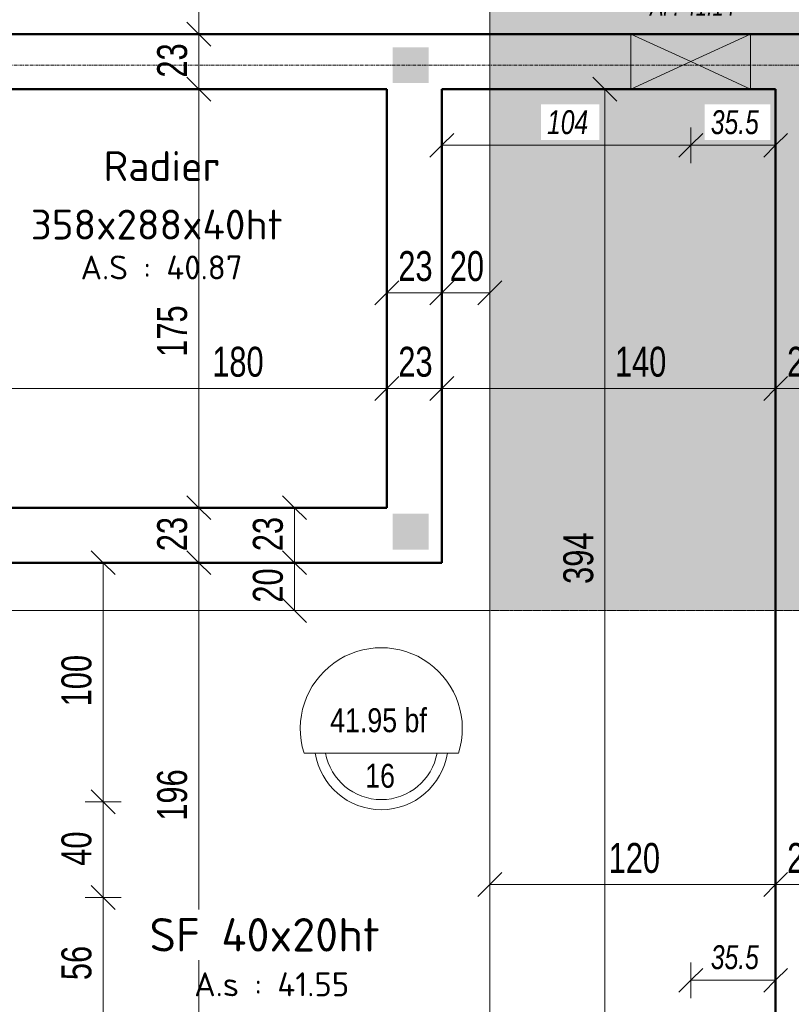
# Model space of a CAD drawing. Header units: millimetres. Extents: x 3690 to 285311, y -2348 to 78336.
# Tile 19 of 46: x 87931 to 91156, y 57812 to 61929. Entities that reach past the tile are written whole.
import ezdxf

# ---------------------------------------------------------------- set-up
doc = ezdxf.new("R2010")
doc.units = ezdxf.units.MM
for name, pattern in [('Ligne de quadrillage', [22.225, 12.7, -3.175, 3.175, -3.175]), ('Tiret 1_16_', [3.175, 1.5875, -1.5875]), ('tiret perso', [2.6, 1.3, -1.3])]:
    doc.linetypes.add(name, pattern=pattern)
for name, color, linetype, lineweight in [('A-ANNO-DIMS', 211, 'Continuous', 9), ('A-ANNO-DIMS-50', 211, 'Continuous', 9), ('A-DETL', 90, 'Continuous', 5), ('A-DETL-GENF', 92, 'Continuous', 5), ('A-FLOR-IDEN', 11, 'Continuous', 9), ('A-GENM', 13, 'Continuous', 5), ('A-GENM-IDEN', 13, 'Continuous', 9), ('A-WALL', 113, 'Continuous', 9), ('S-FNDN', 32, 'Continuous', 9), ('S-FNDN-IDEN', 2, 'Continuous', 9), ('S-GRID', 1, 'Continuous', 9)]:
    doc.layers.add(name, color=color, linetype=linetype, lineweight=lineweight)
doc.styles.add('Arial Narrow_5', font='ARIALN.TTF', dxfattribs={"width": 0.9, "height": 125})
doc.styles.add('Arial Narrow_I', font='ARIALNI.TTF', dxfattribs={"width": 0.9, "height": 100})
doc.styles.add('Arial_6', font='arial.ttf', dxfattribs={"width": 0.8, "height": 100})
doc.styles.add('Arial_I_2', font='ariali.ttf', dxfattribs={"width": 0.75, "height": 80})
doc.styles.add('ISOCPEUR', font='isocpeur.ttf', dxfattribs={"height": 100})
doc.styles.add('ISOCPEUR_B', font='txt', dxfattribs={"height": 140})
doc.styles.add('ISOCPEUR_B_1', font='txt', dxfattribs={"height": 125})
doc.dimstyles.new('AB6_1_50_-_GB', dxfattribs={"dimscale": 304.8, "dimtxt": 127.928872, "dimasz": 0.328084, "dimexe": 0.246063, "dimexo": 0.0625, "dimgap": 0.04101, "dimtad": 1, "dimdec": 0, "dimlfac": 0.1, "dimdsep": 46, "dimtxsty": 'Arial Narrow_5', "dimblk1": 'OBLIQUE', "dimblk2": 'OBLIQUE', "dimsah": 1, "dimcen": 0.09, "dimazin": 0, "dimtfac": 1, "dimtdec": 4, "dimtix": 1, "dimtmove": 0, "dimatfit": 3, "dimfxl": 0.246063, "dimfxlon": 1, "dimtvp": 1, "dimtolj": 1, "dimtzin": 0, "dimarcsym": 2})
doc.dimstyles.new('AB6_1_50_-_GB_1', dxfattribs={"dimscale": 304.8, "dimtxt": 127.928872, "dimasz": 0.328084, "dimexe": 0.246063, "dimexo": 0.0625, "dimgap": 0.04101, "dimtad": 1, "dimdec": 0, "dimlfac": 0.1, "dimdsep": 46, "dimtxsty": 'Arial Narrow_5', "dimblk1": 'OBLIQUE', "dimblk2": 'OBLIQUE', "dimsah": 1, "dimcen": 0.09, "dimazin": 0, "dimtfac": 1, "dimtdec": 4, "dimtix": 1, "dimtmove": 2, "dimatfit": 3, "dimfxl": 0.246063, "dimfxlon": 1, "dimtvp": 1, "dimtolj": 1, "dimtzin": 0, "dimarcsym": 2})
doc.dimstyles.new('AB6_1_50_-_GB_Italique', dxfattribs={"dimscale": 304.8, "dimtxt": 102.343097, "dimasz": 0.328084, "dimexe": 0.246063, "dimexo": 0.0625, "dimgap": 0.057415, "dimtad": 1, "dimdec": 1, "dimlfac": 0.1, "dimrnd": 0.1, "dimdsep": 46, "dimtxsty": 'Arial Narrow_I', "dimblk1": 'OBLIQUE', "dimblk2": 'OBLIQUE', "dimsah": 1, "dimcen": 0.09, "dimazin": 0, "dimtfac": 1, "dimtdec": 4, "dimtix": 1, "dimtmove": 0, "dimatfit": 3, "dimfxl": 0.246063, "dimfxlon": 1, "dimtvp": 1, "dimtfill": 1, "dimtolj": 1, "dimtzin": 0, "dimarcsym": 2})

# ---------------------------------------------------------------- blocks, each defined once
blk = doc.blocks.new('ECBIM_BIM_RESA VOILE RECTANGULAIRE - ECBIM_BIM_RESA VOILE RECTANGULAIRE-3039089-Fondations variante')
at = {"layer": 'A-DETL-GENF'}
for points in [[(2751.9, 59865.6), (3001.9, 59980.6), (2751.9, 60095.6)], [(3251.9, 59865.6), (3251.9, 60095.6), (3001.9, 59980.6)]]:
    blk.add_hatch(color=256, dxfattribs=at).paths.add_polyline_path(points)
for p, q in [((2751.9, 60095.6), (3001.9, 59980.6)), ((2751.9, 59865.6), (2751.9, 60095.6)), ((3001.9, 59980.6), (3251.9, 60095.6)), ((3251.9, 60095.6), (3251.9, 59865.6)), ((3001.9, 59980.6), (2751.9, 59865.6)), ((3251.9, 59865.6), (3001.9, 59980.6))]:
    blk.add_line(p, q, dxfattribs=at)
blk = doc.blocks.new('DIMBLOCK98-Fondations variante')
at = {"layer": 'A-ANNO-DIMS-50', "lineweight": 18}
for p, q in [((88679.7, 62338.6), (88629.7, 62388.6)), ((88679.7, 62338.6), (88729.7, 62288.6)), ((88679.7, 61868.6), (88629.7, 61918.6)), ((88679.7, 61868.6), (88729.7, 61818.6))]:
    blk.add_line(p, q, dxfattribs=at)
at = {"layer": 'A-ANNO-DIMS-50'}
for p, q in [((88679.7, 62338.6), (88604.7, 62338.6)), ((88679.7, 62338.6), (88679.7, 61868.6)), ((88679.7, 62338.6), (88754.7, 62338.6)), ((88679.7, 61868.6), (88604.7, 61868.6)), ((88679.7, 61868.6), (88754.7, 61868.6))]:
    blk.add_line(p, q, dxfattribs=at)
at = {"layer": 'A-ANNO-DIMS-50', "color": 0, "insert": (88505.6, 62036.5), "char_height": 125, "width": 160.825, "attachment_point": 1, "rotation": 90, "line_spacing_factor": 0.974696, "style": 'Arial Narrow_5'}
blk.add_mtext('47', dxfattribs=at)
blk = doc.blocks.new('_Oblique')
at = {"color": 0, "linetype": 'ByBlock', "lineweight": -2}
blk.add_line((-0.5, -0.5), (0.5, 0.5), dxfattribs=at)
blk = doc.blocks.new('DIMBLOCK99-Fondations variante')
at = {"layer": 'A-ANNO-DIMS-50', "lineweight": 18}
for p, q in [((88679.7, 61868.6), (88629.7, 61918.6)), ((88679.7, 61868.6), (88729.7, 61818.6)), ((88679.7, 61638.6), (88629.7, 61688.6)), ((88679.7, 61638.6), (88729.7, 61588.6))]:
    blk.add_line(p, q, dxfattribs=at)
at = {"layer": 'A-ANNO-DIMS-50'}
for p, q in [((88679.7, 61868.6), (88604.7, 61868.6)), ((88679.7, 61868.6), (88679.7, 61638.6)), ((88679.7, 61868.6), (88754.7, 61868.6)), ((88679.7, 61638.6), (88604.7, 61638.6)), ((88679.7, 61638.6), (88754.7, 61638.6))]:
    blk.add_line(p, q, dxfattribs=at)
at = {"layer": 'A-ANNO-DIMS-50', "color": 0, "insert": (88505.6, 61686.5), "char_height": 125, "width": 160.825, "attachment_point": 1, "rotation": 90, "line_spacing_factor": 0.974696, "style": 'Arial Narrow_5'}
blk.add_mtext('23', dxfattribs=at)
blk = doc.blocks.new('DIMBLOCK100-Fondations variante')
at = {"layer": 'A-ANNO-DIMS-50', "lineweight": 18}
for p, q in [((88679.7, 61638.6), (88629.7, 61688.6)), ((88679.7, 61638.6), (88729.7, 61588.6)), ((88679.7, 59888.6), (88629.7, 59938.6)), ((88679.7, 59888.6), (88729.7, 59838.6))]:
    blk.add_line(p, q, dxfattribs=at)
at = {"layer": 'A-ANNO-DIMS-50'}
for p, q in [((88679.7, 61638.6), (88604.7, 61638.6)), ((88679.7, 61638.6), (88679.7, 59888.6)), ((88679.7, 61638.6), (88754.7, 61638.6)), ((88679.7, 59888.6), (88604.7, 59888.6)), ((88679.7, 59888.6), (88754.7, 59888.6))]:
    blk.add_line(p, q, dxfattribs=at)
at = {"layer": 'A-ANNO-DIMS-50', "color": 0, "insert": (88505.6, 60519.3), "char_height": 125, "width": 241.237, "attachment_point": 1, "rotation": 90, "line_spacing_factor": 0.974696, "style": 'Arial Narrow_5'}
blk.add_mtext('175', dxfattribs=at)
blk = doc.blocks.new('DIMBLOCK101-Fondations variante')
at = {"layer": 'A-ANNO-DIMS-50', "lineweight": 18}
for p, q in [((88679.7, 59888.6), (88629.7, 59938.6)), ((88679.7, 59888.6), (88729.7, 59838.6)), ((88679.7, 59658.6), (88629.7, 59708.6)), ((88679.7, 59658.6), (88729.7, 59608.6))]:
    blk.add_line(p, q, dxfattribs=at)
at = {"layer": 'A-ANNO-DIMS-50'}
for p, q in [((88679.7, 59888.6), (88604.7, 59888.6)), ((88679.7, 59888.6), (88679.7, 59658.6)), ((88679.7, 59888.6), (88754.7, 59888.6)), ((88679.7, 59658.6), (88604.7, 59658.6)), ((88679.7, 59658.6), (88754.7, 59658.6))]:
    blk.add_line(p, q, dxfattribs=at)
at = {"layer": 'A-ANNO-DIMS-50', "color": 0, "insert": (88505.6, 59706.5), "char_height": 125, "width": 160.825, "attachment_point": 1, "rotation": 90, "line_spacing_factor": 0.974696, "style": 'Arial Narrow_5'}
blk.add_mtext('23', dxfattribs=at)
blk = doc.blocks.new('DIMBLOCK102-Fondations variante')
at = {"layer": 'A-ANNO-DIMS-50', "lineweight": 18}
for p, q in [((88679.7, 59658.6), (88629.7, 59708.6)), ((88679.7, 59658.6), (88729.7, 59608.6)), ((88679.7, 57702), (88629.7, 57752)), ((88679.7, 57702), (88729.7, 57652))]:
    blk.add_line(p, q, dxfattribs=at)
at = {"layer": 'A-ANNO-DIMS-50'}
for p, q in [((88679.7, 59658.6), (88604.7, 59658.6)), ((88679.7, 59658.6), (88679.7, 57702)), ((88679.7, 59658.6), (88754.7, 59658.6)), ((88679.7, 57702), (88604.7, 57702)), ((88679.7, 57702), (88754.7, 57702))]:
    blk.add_line(p, q, dxfattribs=at)
at = {"layer": 'A-ANNO-DIMS-50', "color": 0, "insert": (88505.6, 58579.8), "char_height": 125, "width": 241.237, "attachment_point": 1, "rotation": 90, "line_spacing_factor": 0.974696, "style": 'Arial Narrow_5'}
blk.add_mtext('196', dxfattribs=at)
blk = doc.blocks.new('DIMBLOCK122-Fondations variante')
at = {"layer": 'A-ANNO-DIMS-50'}
for p, q in [((91090.5, 60387.2), (91090.5, 60462.2)), ((91320.5, 60387.2), (91320.5, 60462.2)), ((91320.5, 60387.2), (91090.5, 60387.2)), ((91090.5, 60387.2), (91090.5, 60312.2)), ((91320.5, 60387.2), (91320.5, 60312.2))]:
    blk.add_line(p, q, dxfattribs=at)
at = {"layer": 'A-ANNO-DIMS-50', "lineweight": 18}
for p, q in [((91090.5, 60387.2), (91140.5, 60437.2)), ((91320.5, 60387.2), (91370.5, 60437.2)), ((91090.5, 60387.2), (91040.5, 60337.2)), ((91320.5, 60387.2), (91270.5, 60337.2))]:
    blk.add_line(p, q, dxfattribs=at)
at = {"layer": 'A-ANNO-DIMS-50', "color": 0, "insert": (91138.4, 60561.2), "char_height": 125, "width": 160.825, "attachment_point": 1, "line_spacing_factor": 0.974696, "style": 'Arial Narrow_5'}
blk.add_mtext('23', dxfattribs=at)
blk = doc.blocks.new('DIMBLOCK123-Fondations variante')
at = {"layer": 'A-ANNO-DIMS-50'}
for p, q in [((89695.5, 60387.2), (89695.5, 60462.2)), ((91090.5, 60387.2), (91090.5, 60462.2)), ((91090.5, 60387.2), (89695.5, 60387.2)), ((89695.5, 60387.2), (89695.5, 60312.2)), ((91090.5, 60387.2), (91090.5, 60312.2))]:
    blk.add_line(p, q, dxfattribs=at)
at = {"layer": 'A-ANNO-DIMS-50', "lineweight": 18}
for p, q in [((89695.5, 60387.2), (89745.5, 60437.2)), ((91090.5, 60387.2), (91140.5, 60437.2)), ((89695.5, 60387.2), (89645.5, 60337.2)), ((91090.5, 60387.2), (91040.5, 60337.2))]:
    blk.add_line(p, q, dxfattribs=at)
at = {"layer": 'A-ANNO-DIMS-50', "color": 0, "insert": (90418.6, 60561.2), "char_height": 125, "width": 241.237, "attachment_point": 1, "line_spacing_factor": 0.974696, "style": 'Arial Narrow_5'}
blk.add_mtext('140', dxfattribs=at)
blk = doc.blocks.new('DIMBLOCK124-Fondations variante')
at = {"layer": 'A-ANNO-DIMS-50'}
for p, q in [((89465.5, 60387.2), (89465.5, 60462.2)), ((89695.5, 60387.2), (89695.5, 60462.2)), ((89695.5, 60387.2), (89465.5, 60387.2)), ((89465.5, 60387.2), (89465.5, 60312.2)), ((89695.5, 60387.2), (89695.5, 60312.2))]:
    blk.add_line(p, q, dxfattribs=at)
at = {"layer": 'A-ANNO-DIMS-50', "lineweight": 18}
for p, q in [((89465.5, 60387.2), (89515.5, 60437.2)), ((89695.5, 60387.2), (89745.5, 60437.2)), ((89465.5, 60387.2), (89415.5, 60337.2)), ((89695.5, 60387.2), (89645.5, 60337.2))]:
    blk.add_line(p, q, dxfattribs=at)
at = {"layer": 'A-ANNO-DIMS-50', "color": 0, "insert": (89513.4, 60561.2), "char_height": 125, "width": 160.825, "attachment_point": 1, "line_spacing_factor": 0.974696, "style": 'Arial Narrow_5'}
blk.add_mtext('23', dxfattribs=at)
blk = doc.blocks.new('DIMBLOCK125-Fondations variante')
at = {"layer": 'A-ANNO-DIMS-50'}
for p, q in [((87667.8, 60387.2), (87667.8, 60462.2)), ((89465.5, 60387.2), (89465.5, 60462.2)), ((89465.5, 60387.2), (87667.8, 60387.2)), ((87667.8, 60387.2), (87667.8, 60312.2)), ((89465.5, 60387.2), (89465.5, 60312.2))]:
    blk.add_line(p, q, dxfattribs=at)
at = {"layer": 'A-ANNO-DIMS-50', "lineweight": 18}
for p, q in [((87667.8, 60387.2), (87717.8, 60437.2)), ((89465.5, 60387.2), (89515.5, 60437.2)), ((87667.8, 60387.2), (87617.8, 60337.2)), ((89465.5, 60387.2), (89415.5, 60337.2))]:
    blk.add_line(p, q, dxfattribs=at)
at = {"layer": 'A-ANNO-DIMS-50', "color": 0, "insert": (88735.7, 60561.2), "char_height": 125, "width": 241.237, "attachment_point": 1, "line_spacing_factor": 0.974696, "style": 'Arial Narrow_5'}
blk.add_mtext('180', dxfattribs=at)
blk = doc.blocks.new('DIMBLOCK131-Fondations variante')
at = {"layer": 'A-ANNO-DIMS-50', "lineweight": 18}
for p, q in [((89079.7, 59658.6), (89029.7, 59708.6)), ((89079.7, 59658.6), (89129.7, 59608.6)), ((89079.7, 59458.6), (89029.7, 59508.6)), ((89079.7, 59458.6), (89129.7, 59408.6))]:
    blk.add_line(p, q, dxfattribs=at)
at = {"layer": 'A-ANNO-DIMS-50'}
for p, q in [((89079.7, 59658.6), (89004.7, 59658.6)), ((89079.7, 59458.6), (89079.7, 59658.6)), ((89079.7, 59658.6), (89154.7, 59658.6)), ((89079.7, 59458.6), (89004.7, 59458.6)), ((89079.7, 59458.6), (89154.7, 59458.6))]:
    blk.add_line(p, q, dxfattribs=at)
at = {"layer": 'A-ANNO-DIMS-50', "color": 0, "insert": (88905.6, 59491.5), "char_height": 125, "width": 160.825, "attachment_point": 1, "rotation": 90, "line_spacing_factor": 0.974696, "style": 'Arial Narrow_5'}
blk.add_mtext('20', dxfattribs=at)
blk = doc.blocks.new('DIMBLOCK132-Fondations variante')
at = {"layer": 'A-ANNO-DIMS-50', "lineweight": 18}
for p, q in [((89079.7, 59888.6), (89029.7, 59938.6)), ((89079.7, 59888.6), (89129.7, 59838.6)), ((89079.7, 59658.6), (89029.7, 59708.6)), ((89079.7, 59658.6), (89129.7, 59608.6))]:
    blk.add_line(p, q, dxfattribs=at)
at = {"layer": 'A-ANNO-DIMS-50'}
for p, q in [((89079.7, 59888.6), (89004.7, 59888.6)), ((89079.7, 59658.6), (89079.7, 59888.6)), ((89079.7, 59888.6), (89154.7, 59888.6)), ((89079.7, 59658.6), (89004.7, 59658.6)), ((89079.7, 59658.6), (89154.7, 59658.6))]:
    blk.add_line(p, q, dxfattribs=at)
at = {"layer": 'A-ANNO-DIMS-50', "color": 0, "insert": (88905.6, 59706.5), "char_height": 125, "width": 160.825, "attachment_point": 1, "rotation": 90, "line_spacing_factor": 0.974696, "style": 'Arial Narrow_5'}
blk.add_mtext('23', dxfattribs=at)
blk = doc.blocks.new('DIMBLOCK133-Fondations variante')
at = {"layer": 'A-ANNO-DIMS-50'}
for p, q in [((89465.5, 60787.2), (89465.5, 60862.2)), ((89695.5, 60787.2), (89695.5, 60862.2)), ((89465.5, 60787.2), (89695.5, 60787.2)), ((89465.5, 60787.2), (89465.5, 60712.2)), ((89695.5, 60787.2), (89695.5, 60712.2))]:
    blk.add_line(p, q, dxfattribs=at)
at = {"layer": 'A-ANNO-DIMS-50', "lineweight": 18}
for p, q in [((89465.5, 60787.2), (89515.5, 60837.2)), ((89695.5, 60787.2), (89745.5, 60837.2)), ((89465.5, 60787.2), (89415.5, 60737.2)), ((89695.5, 60787.2), (89645.5, 60737.2))]:
    blk.add_line(p, q, dxfattribs=at)
at = {"layer": 'A-ANNO-DIMS-50', "color": 0, "insert": (89513.4, 60961.2), "char_height": 125, "width": 160.825, "attachment_point": 1, "line_spacing_factor": 0.974696, "style": 'Arial Narrow_5'}
blk.add_mtext('23', dxfattribs=at)
blk = doc.blocks.new('DIMBLOCK134-Fondations variante')
at = {"layer": 'A-ANNO-DIMS-50'}
for p, q in [((89695.5, 60787.2), (89695.5, 60862.2)), ((89895.5, 60787.2), (89895.5, 60862.2)), ((89695.5, 60787.2), (89895.5, 60787.2)), ((89695.5, 60787.2), (89695.5, 60712.2)), ((89895.5, 60787.2), (89895.5, 60712.2))]:
    blk.add_line(p, q, dxfattribs=at)
at = {"layer": 'A-ANNO-DIMS-50', "lineweight": 18}
for p, q in [((89695.5, 60787.2), (89745.5, 60837.2)), ((89895.5, 60787.2), (89945.5, 60837.2)), ((89695.5, 60787.2), (89645.5, 60737.2)), ((89895.5, 60787.2), (89845.5, 60737.2))]:
    blk.add_line(p, q, dxfattribs=at)
at = {"layer": 'A-ANNO-DIMS-50', "color": 0, "insert": (89728.4, 60961.2), "char_height": 125, "width": 160.825, "attachment_point": 1, "line_spacing_factor": 0.974696, "style": 'Arial Narrow_5'}
blk.add_mtext('20', dxfattribs=at)
blk = doc.blocks.new('DIMBLOCK186-Fondations variante')
at = {"layer": 'A-ANNO-DIMS-50'}
for p, q in [((89895.5, 58312.7), (89895.5, 58387.7)), ((91090.5, 58312.7), (91090.5, 58387.7)), ((89895.5, 58312.7), (91090.5, 58312.7)), ((89895.5, 58312.7), (89895.5, 58237.7)), ((91090.5, 58312.7), (91090.5, 58237.7))]:
    blk.add_line(p, q, dxfattribs=at)
at = {"layer": 'A-ANNO-DIMS-50', "lineweight": 18}
for p, q in [((89895.5, 58312.7), (89945.5, 58362.7)), ((91090.5, 58312.7), (91140.5, 58362.7)), ((89895.5, 58312.7), (89845.5, 58262.7)), ((91090.5, 58312.7), (91040.5, 58262.7))]:
    blk.add_line(p, q, dxfattribs=at)
at = {"layer": 'A-ANNO-DIMS-50', "color": 0, "insert": (90392.4, 58486.8), "char_height": 125, "width": 241.237, "attachment_point": 1, "line_spacing_factor": 0.974696, "style": 'Arial Narrow_5'}
blk.add_mtext('120', dxfattribs=at)
blk = doc.blocks.new('DIMBLOCK187-Fondations variante')
at = {"layer": 'A-ANNO-DIMS-50'}
for p, q in [((91090.5, 58312.7), (91090.5, 58387.7)), ((91320.5, 58312.7), (91320.5, 58387.7)), ((91090.5, 58312.7), (91320.5, 58312.7)), ((91090.5, 58312.7), (91090.5, 58237.7)), ((91320.5, 58312.7), (91320.5, 58237.7))]:
    blk.add_line(p, q, dxfattribs=at)
at = {"layer": 'A-ANNO-DIMS-50', "lineweight": 18}
for p, q in [((91090.5, 58312.7), (91140.5, 58362.7)), ((91320.5, 58312.7), (91370.5, 58362.7)), ((91090.5, 58312.7), (91040.5, 58262.7)), ((91320.5, 58312.7), (91270.5, 58262.7))]:
    blk.add_line(p, q, dxfattribs=at)
at = {"layer": 'A-ANNO-DIMS-50', "color": 0, "insert": (91138.4, 58486.8), "char_height": 125, "width": 160.825, "attachment_point": 1, "line_spacing_factor": 0.974696, "style": 'Arial Narrow_5'}
blk.add_mtext('23', dxfattribs=at)
blk = doc.blocks.new('DIMBLOCK201-Fondations variante')
at = {"layer": 'A-ANNO-DIMS-50', "lineweight": 18}
for p, q in [((88279.7, 58258.6), (88229.7, 58308.6)), ((88279.7, 58258.6), (88329.7, 58208.6)), ((88279.7, 57702), (88229.7, 57752)), ((88279.7, 57702), (88329.7, 57652))]:
    blk.add_line(p, q, dxfattribs=at)
at = {"layer": 'A-ANNO-DIMS-50'}
for p, q in [((88279.7, 58258.6), (88204.7, 58258.6)), ((88279.7, 57702), (88279.7, 58258.6)), ((88279.7, 58258.6), (88354.7, 58258.6)), ((88279.7, 57702), (88204.7, 57702)), ((88279.7, 57702), (88354.7, 57702))]:
    blk.add_line(p, q, dxfattribs=at)
at = {"layer": 'A-ANNO-DIMS-50', "color": 0, "insert": (88105.6, 57913.3), "char_height": 125, "width": 160.825, "attachment_point": 1, "rotation": 90, "line_spacing_factor": 0.974696, "style": 'Arial Narrow_5'}
blk.add_mtext('56', dxfattribs=at)
blk = doc.blocks.new('DIMBLOCK202-Fondations variante')
at = {"layer": 'A-ANNO-DIMS-50', "lineweight": 18}
for p, q in [((88279.7, 58658.6), (88229.7, 58708.6)), ((88279.7, 58658.6), (88329.7, 58608.6)), ((88279.7, 58258.6), (88229.7, 58308.6)), ((88279.7, 58258.6), (88329.7, 58208.6))]:
    blk.add_line(p, q, dxfattribs=at)
at = {"layer": 'A-ANNO-DIMS-50'}
for p, q in [((88279.7, 58658.6), (88204.7, 58658.6)), ((88279.7, 58258.6), (88279.7, 58658.6)), ((88279.7, 58658.6), (88354.7, 58658.6)), ((88279.7, 58258.6), (88204.7, 58258.6)), ((88279.7, 58258.6), (88354.7, 58258.6))]:
    blk.add_line(p, q, dxfattribs=at)
at = {"layer": 'A-ANNO-DIMS-50', "color": 0, "insert": (88105.6, 58391.5), "char_height": 125, "width": 160.825, "attachment_point": 1, "rotation": 90, "line_spacing_factor": 0.974696, "style": 'Arial Narrow_5'}
blk.add_mtext('40', dxfattribs=at)
blk = doc.blocks.new('DIMBLOCK203-Fondations variante')
at = {"layer": 'A-ANNO-DIMS-50', "lineweight": 18}
for p, q in [((88279.7, 59658.6), (88229.7, 59708.6)), ((88279.7, 59658.6), (88329.7, 59608.6)), ((88279.7, 58658.6), (88229.7, 58708.6)), ((88279.7, 58658.6), (88329.7, 58608.6))]:
    blk.add_line(p, q, dxfattribs=at)
at = {"layer": 'A-ANNO-DIMS-50'}
for p, q in [((88279.7, 59658.6), (88204.7, 59658.6)), ((88279.7, 58658.6), (88279.7, 59658.6)), ((88279.7, 59658.6), (88354.7, 59658.6)), ((88279.7, 58658.6), (88204.7, 58658.6)), ((88279.7, 58658.6), (88354.7, 58658.6))]:
    blk.add_line(p, q, dxfattribs=at)
at = {"layer": 'A-ANNO-DIMS-50', "color": 0, "insert": (88105.6, 59058), "char_height": 125, "width": 241.237, "attachment_point": 1, "rotation": 90, "line_spacing_factor": 0.974696, "style": 'Arial Narrow_5'}
blk.add_mtext('100', dxfattribs=at)
blk = doc.blocks.new('DIMBLOCK209-Fondations variante')
at = {"layer": 'A-ANNO-DIMS-50', "lineweight": 18}
for p, q in [((90377, 61638.6), (90327, 61688.6)), ((90377, 61638.6), (90427, 61588.6)), ((90377, 57702), (90327, 57752)), ((90377, 57702), (90427, 57652))]:
    blk.add_line(p, q, dxfattribs=at)
at = {"layer": 'A-ANNO-DIMS-50'}
for p, q in [((90377, 61638.6), (90302, 61638.6)), ((90377, 57702), (90377, 61638.6)), ((90377, 61638.6), (90452, 61638.6)), ((90377, 57702), (90302, 57702)), ((90377, 57702), (90452, 57702))]:
    blk.add_line(p, q, dxfattribs=at)
at = {"layer": 'A-ANNO-DIMS-50', "color": 0, "insert": (90202.9, 59569.8), "char_height": 125, "width": 241.237, "attachment_point": 1, "rotation": 90, "line_spacing_factor": 0.974696, "style": 'Arial Narrow_5'}
blk.add_mtext('394', dxfattribs=at)
blk = doc.blocks.new('G_Dalle niveau brute-finii - G_Dalle Niveau_Ep-2827370-Fondations variante')
at = {"layer": 'A-FLOR-IDEN'}
blk.add_line((-6.461, 0), (6.461, 0), dxfattribs=at)
for centre, radius, start, end in [((0, 2.032), 6.773, 342.5424, 197.4576), ((0, 0.847), 5.588, 188.71474, 351.28526), ((0, 0.847), 4.741, 190.28656, 349.71344)]:
    blk.add_arc(centre, radius, start, end, dxfattribs=at)
blk = doc.blocks.new('DIMBLOCK239-Fondations variante')
at = {"layer": 'A-ANNO-DIMS-50'}
for p, q in [((89695.5, 61403.5), (89695.5, 61478.5)), ((90735.5, 61403.5), (90735.5, 61478.5)), ((89695.5, 61403.5), (90735.5, 61403.5)), ((89695.5, 61403.5), (89695.5, 61328.5)), ((90735.5, 61403.5), (90735.5, 61328.5))]:
    blk.add_line(p, q, dxfattribs=at)
at = {"layer": 'A-ANNO-DIMS-50', "lineweight": 18}
for p, q in [((89695.5, 61403.5), (89745.5, 61453.5)), ((90735.5, 61403.5), (90785.5, 61453.5)), ((89695.5, 61403.5), (89645.5, 61353.5)), ((90735.5, 61403.5), (90685.5, 61353.5))]:
    blk.add_line(p, q, dxfattribs=at)
at = {"layer": 'A-ANNO-DIMS-50', "color": 0, "insert": (90135, 61550.3), "char_height": 100, "width": 192.99, "attachment_point": 1, "line_spacing_factor": 0.974696, "style": 'Arial Narrow_I', "bg_fill": 3, "box_fill_scale": 1.25, "bg_fill_color": 256, "bg_fill_true_color": 13158600, "bg_fill_transparency": 0}
blk.add_mtext('104', dxfattribs=at)
blk = doc.blocks.new('DIMBLOCK240-Fondations variante')
at = {"layer": 'A-ANNO-DIMS-50'}
for p, q in [((90735.5, 61403.5), (90735.5, 61478.5)), ((91090.5, 61403.5), (91090.5, 61478.5)), ((90735.5, 61403.5), (91090.5, 61403.5)), ((90735.5, 61403.5), (90735.5, 61328.5)), ((91090.5, 61403.5), (91090.5, 61328.5))]:
    blk.add_line(p, q, dxfattribs=at)
at = {"layer": 'A-ANNO-DIMS-50', "lineweight": 18}
for p, q in [((90735.5, 61403.5), (90785.5, 61453.5)), ((91090.5, 61403.5), (91140.5, 61453.5)), ((90735.5, 61403.5), (90685.5, 61353.5)), ((91090.5, 61403.5), (91040.5, 61353.5))]:
    blk.add_line(p, q, dxfattribs=at)
at = {"layer": 'A-ANNO-DIMS-50', "color": 0, "insert": (90819.5, 61550.3), "char_height": 100, "width": 224.18, "attachment_point": 1, "line_spacing_factor": 0.974696, "style": 'Arial Narrow_I', "bg_fill": 3, "box_fill_scale": 1.25, "bg_fill_color": 256, "bg_fill_true_color": 13158600, "bg_fill_transparency": 0}
blk.add_mtext('35.5', dxfattribs=at)
blk = doc.blocks.new('DIMBLOCK243-Fondations variante')
at = {"layer": 'A-ANNO-DIMS-50'}
for p, q in [((90735.5, 57912.7), (90735.5, 57987.7)), ((91090.5, 57912.7), (91090.5, 57987.7)), ((91090.5, 57912.7), (90735.5, 57912.7)), ((90735.5, 57912.7), (90735.5, 57837.7)), ((91090.5, 57912.7), (91090.5, 57837.7))]:
    blk.add_line(p, q, dxfattribs=at)
at = {"layer": 'A-ANNO-DIMS-50', "lineweight": 18}
for p, q in [((90735.5, 57912.7), (90785.5, 57962.7)), ((91090.5, 57912.7), (91140.5, 57962.7)), ((90735.5, 57912.7), (90685.5, 57862.7)), ((91090.5, 57912.7), (91040.5, 57862.7))]:
    blk.add_line(p, q, dxfattribs=at)
at = {"layer": 'A-ANNO-DIMS-50', "color": 0, "insert": (90819.5, 58059.4), "char_height": 100, "width": 224.18, "attachment_point": 1, "line_spacing_factor": 0.974696, "style": 'Arial Narrow_I', "bg_fill": 3, "box_fill_scale": 1.25, "bg_fill_color": 256, "bg_fill_true_color": 13158600, "bg_fill_transparency": 0}
blk.add_mtext('35.5', dxfattribs=at)

msp = doc.modelspace()

# ---------------------------------------------------------------- hatches: boundary and pattern name
at = {"layer": 'A-DETL-GENF'}
h = msp.add_hatch(dxfattribs=at)
h.set_pattern_fill('FP_18', color=9, style=0, pattern_type=2)
h.set_pattern_definition([(52.114, (318070.62, -835877.42), (151.008547, -7.612692), [15.75, -173.25]), (357.114, (318070.62, -835877.42), (-34.944706, 156.77827), [12.6, -138.6]), (102.565, (318083.2, -835878.05), (116.064576, 149.164008), [13.385, -147.24]), (48.298, (318069.07, -835835.45), (225.250325, -26.469098), [23.625, -259.875]), (98.749, (318087.84, -835837.65), (188.602237, 211.66344), [20.078, -220.86]), (353.298, (318069.07, -835835.45), (188.60032, 211.665725), [18.9, -207.9]), (23.114, (318090.45, -835845.17), (128.384345, -79.868607), [15.75, -173.25]), (328.114, (318090.45, -835845.17), (45.444285, 154.062896), [12.6, -138.6]), (73.565, (318101.15, -835851.82), (173.828512, 74.192558), [13.385, -147.24]), (39.614, (318070.623, -835877.42), (-0.0269162, 69.9543266), [8.382, -128.538, 8.382, -271.443]), (39.614, (318070.623, -835877.42), (-0.0269162, 69.9543266), [-145.302, -132.318, 8.382, -130.743]), (9.614, (318070.62, -835877.42), (52.1517107, 84.8079455), [8.382, -71.838, 8.382, -125.388, -53.025]), (9.614, (318070.62, -835877.42), (52.1517107, 84.8079455), [-213.99, 8.382, -44.643]), (329.614, (318023.824, -835879.146), (112.200791, -0.5978647), [8.382, -44.118, 8.382, -155.418, -217.35]), (329.614, (318023.824, -835879.146), (112.200791, -0.5978647), [-216.3, 8.382, -208.968]), (319.614, (318002.84, -835879.92), (121.609981, 25.525625), [8.382, -59.868, 8.382, -100.398, -154.35]), (319.614, (318002.84, -835879.92), (121.609981, 25.525625), [-177.03, 8.382, -145.968])])
h.paths.add_polyline_path([(89895.46, 59458.56), (91895.46, 59458.56), (91895.46, 62338.56), (89895.46, 62338.56)])
h.paths.add_polyline_path([(90735.46, 61753.56), (90485.46, 61638.56), (90485.46, 61868.56)])
h.paths.add_polyline_path([(90985.46, 61638.56), (90735.46, 61753.56), (90985.46, 61868.56)])
for points in [[(89490.46, 61663.56), (89640.46, 61663.56), (89640.46, 61813.56), (89490.46, 61813.56)], [(89490.46, 59713.56), (89640.46, 59713.56), (89640.46, 59863.56), (89490.46, 59863.56)]]:
    msp.add_hatch(color=8, dxfattribs=at).paths.add_polyline_path(points)

# ---------------------------------------------------------------- linework, layer by layer
at = {"layer": 'A-DETL', "linetype": 'tiret perso'}
for p, q in [((89895.46, 62338.56), (89895.46, 59458.56)), ((89895.46, 59458.56), (91895.46, 59458.56))]:
    msp.add_line(p, q, dxfattribs=at)
at = {"layer": 'A-GENM', "lineweight": 9}
for p, q in [((90985.46, 61868.56), (90485.46, 61868.56)), ((90485.46, 61868.56), (90985.46, 61868.56)), ((90485.46, 61638.56), (90485.46, 61868.56)), ((90485.46, 61638.56), (90485.46, 61868.56)), ((90985.46, 61868.56), (90985.46, 61638.56)), ((90985.46, 61638.56), (90985.46, 61868.56)), ((90985.46, 61638.56), (90485.46, 61638.56)), ((90485.46, 61638.56), (90985.46, 61638.56))]:
    msp.add_line(p, q, dxfattribs=at)
at = {"layer": 'A-WALL', "lineweight": 50}
for p, q in [((99080.46, 61868.56), (86835.46, 61868.56)), ((87667.83, 61638.56), (89465.46, 61638.56)), ((89465.46, 61638.56), (89465.46, 59888.56)), ((89695.46, 59658.56), (89695.46, 61638.56)), ((89695.46, 61638.56), (91090.46, 61638.56)), ((91090.46, 61638.56), (91090.46, 57701.98)), ((89465.46, 59888.56), (87667.83, 59888.56)), ((87065.46, 59658.56), (89695.46, 59658.56))]:
    msp.add_line(p, q, dxfattribs=at)
at = {"layer": 'A-WALL', "color": 7, "linetype": 'Tiret 1_16_', "lineweight": 5}
msp.add_line((91090.46, 61638.56), (91090.46, 57701.98), dxfattribs=at)
at = {"layer": 'S-FNDN'}
for p, q in [((89895.46, 62338.56), (89895.46, 55974.48)), ((89895.46, 59458.56), (86320.46, 59458.56))]:
    msp.add_line(p, q, dxfattribs=at)
at = {"layer": 'S-GRID', "linetype": 'Ligne de quadrillage'}
msp.add_line((60593.04, 61738.56), (110150.38, 61738.56), dxfattribs=at)

# ---------------------------------------------------------------- block references
at = {"layer": 'A-DETL-GENF', "rotation": 180}
msp.add_blockref('ECBIM_BIM_RESA VOILE RECTANGULAIRE - ECBIM_BIM_RESA VOILE RECTANGULAIRE-3039089-Fondations variante', (93737.36, 121734.12), dxfattribs=at)
at = {"layer": 'A-FLOR-IDEN', "xscale": 49.99999999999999, "yscale": 49.99999999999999, "zscale": 49.99999999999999}
msp.add_blockref('G_Dalle niveau brute-finii - G_Dalle Niveau_Ep-2827370-Fondations variante', (89442.37, 58862.88), dxfattribs=at)

# ---------------------------------------------------------------- texts
at = {"layer": 'A-FLOR-IDEN', "char_height": 100, "attachment_point": 1, "style": 'Arial_6'}
for s, insert, width in [('41.95 bf', (89228.69, 59049.95), 503.4597), ('16', (89375.2, 58817.74), 153.924)]:
    msp.add_mtext(s, dxfattribs=dict(at, insert=insert, width=width))
at = {"layer": 'A-GENM-IDEN', "insert": (90565.69, 62025.66), "char_height": 80, "width": 441.9302, "attachment_point": 1, "style": 'Arial_I_2'}
msp.add_mtext('Ai : 41.14', dxfattribs=at)
at = {"layer": 'S-FNDN-IDEN', "attachment_point": 1}
for s, insert, char_height, width, style in [('Radier', (88281.5, 61379.29), 125, 605.2741, 'ISOCPEUR_B_1'), ('358x288x40ht', (87977.23, 61134.55), 125, 1342.8266, 'ISOCPEUR_B_1'), ('A.S : 40.87', (88185.48, 60942.87), 100, 837.7634, 'ISOCPEUR'), ('A.s : 41.55', (88660.32, 57945.91), 100, 797.6791, 'ISOCPEUR')]:
    msp.add_mtext(s, dxfattribs=dict(at, insert=insert, char_height=char_height, width=width, style=style))

# ---------------------------------------------------------------- dimensions: what is measured, and where the dimension line sits
at = {"layer": 'A-ANNO-DIMS'}
for base, p1, p2, angle, override, picture, middle in [((88679.67, 61868.56), (88754.67, 62338.56), (88754.67, 61868.56), 90, {"dimpost": '<>', "dimfxl": 470}, 'DIMBLOCK98-Fondations variante', (88604.67, 62103.56)), ((88679.67, 61638.56), (88754.67, 61868.56), (88754.67, 61638.56), 90, {"dimpost": '<>', "dimfxl": 230}, 'DIMBLOCK99-Fondations variante', (88603.35, 61753.56)), ((90377, 61638.56), (90302, 57701.98), (90302, 61638.56), 90, {"dimpost": '<>', "dimfxl": 3936.581367}, 'DIMBLOCK209-Fondations variante', (90300.68, 59670.27)), ((89465.46, 60387.19), (89695.46, 60312.19), (89465.46, 60312.19), 0, {"dimpost": '<>', "dimfxl": 230}, 'DIMBLOCK124-Fondations variante', (89580.46, 60463.51)), ((91090.46, 60387.19), (91320.46, 60312.19), (91090.46, 60312.19), 0, {"dimpost": '<>', "dimfxl": 230}, 'DIMBLOCK122-Fondations variante', (91205.46, 60463.51)), ((88679.67, 59658.56), (88754.67, 59888.56), (88754.67, 59658.56), 90, {"dimpost": '<>', "dimfxl": 230}, 'DIMBLOCK101-Fondations variante', (88603.35, 59773.56)), ((89079.67, 59888.56), (89004.67, 59658.56), (89004.67, 59888.56), 90, {"dimpost": '<>', "dimfxl": 230}, 'DIMBLOCK132-Fondations variante', (89003.35, 59773.56)), ((88279.67, 59658.56), (88204.67, 58658.56), (88204.67, 59658.56), 90, {"dimpost": '<>', "dimfxl": 1000}, 'DIMBLOCK203-Fondations variante', (88203.35, 59158.56)), ((88679.67, 57701.98), (88754.67, 59658.56), (88754.67, 57701.98), 90, {"dimpost": '<>', "dimfxl": 1956.581367}, 'DIMBLOCK102-Fondations variante', (88603.35, 58680.27)), ((89079.67, 59658.56), (89004.67, 59458.56), (89004.67, 59658.56), 90, {"dimpost": '<>', "dimfxl": 200}, 'DIMBLOCK131-Fondations variante', (89003.35, 59558.56)), ((88279.67, 58658.56), (88204.67, 58258.56), (88204.67, 58658.56), 90, {"dimpost": '<>', "dimfxl": 400}, 'DIMBLOCK202-Fondations variante', (88203.35, 58458.56)), ((91320.46, 58312.71), (91090.46, 58387.71), (91320.46, 58387.71), 0, {"dimpost": '<>', "dimfxl": 230}, 'DIMBLOCK187-Fondations variante', (91205.46, 58389.03)), ((88279.67, 58258.56), (88204.67, 57701.98), (88204.67, 58258.56), 90, {"dimpost": '<>', "dimfxl": 556.581367}, 'DIMBLOCK201-Fondations variante', (88203.35, 57980.27))]:
    dim = msp.add_linear_dim(base=base, p1=p1, p2=p2, angle=angle, dimstyle='AB6_1_50_-_GB', override=override, dxfattribs=at)
    dim.commit()
    dim.dimension.update_dxf_attribs({"geometry": picture, "text_midpoint": middle})
dim = msp.add_linear_dim(base=(88679.67, 59888.56), p1=(88754.67, 61638.56), p2=(88754.67, 59888.56), angle=90, dimstyle='AB6_1_50_-_GB_1', override={"dimpost": '<>', "dimfxl": 1750}, dxfattribs=at)
dim.commit()
dim.dimension.update_dxf_attribs({"geometry": 'DIMBLOCK100-Fondations variante', "text_midpoint": (88588.95, 60639.9), "dimtype": 160, "text_rotation": 90})
for base, p1, p2, override, picture, middle in [((89695.46, 60787.19), (89465.46, 60862.19), (89695.46, 60862.19), {"dimpost": '<>', "dimfxl": 230}, 'DIMBLOCK133-Fondations variante', (89580.46, 60863.51)), ((89895.46, 60787.19), (89695.46, 60862.19), (89895.46, 60862.19), {"dimpost": '<>', "dimfxl": 200}, 'DIMBLOCK134-Fondations variante', (89795.46, 60863.51)), ((91090.45778033, 58312.70692771), (89895.45778033, 58387.70692771), (91090.45778033, 58387.70692771), {"dimpost": '<>', "dimfxl": 1195}, 'DIMBLOCK186-Fondations variante', (90492.95778033, 58389.02855154))]:
    dim = msp.add_linear_dim(base=base, p1=p1, p2=p2, dimstyle='AB6_1_50_-_GB', override=override, dxfattribs=at)
    dim.commit()
    dim.dimension.update_dxf_attribs({"geometry": picture, "text_midpoint": middle})
dim = msp.add_linear_dim(base=(87667.83, 60387.19), p1=(89465.46, 60312.19), p2=(87667.83, 60312.19), dimstyle='AB6_1_50_-_GB_1', override={"dimpost": '<>', "dimfxl": 1797.62938}, dxfattribs=at)
dim.commit()
dim.dimension.update_dxf_attribs({"geometry": 'DIMBLOCK125-Fondations variante', "text_midpoint": (88856.33, 60477.91), "dimtype": 160})
dim = msp.add_linear_dim(base=(89695.45778033, 60387.18806636), p1=(91090.45778033, 60312.18806636), p2=(89695.45778033, 60312.18806636), angle=0, dimstyle='AB6_1_50_-_GB_1', override={"dimpost": '<>', "dimfxl": 1395}, dxfattribs=at)
dim.commit()
dim.dimension.update_dxf_attribs({"geometry": 'DIMBLOCK123-Fondations variante', "text_midpoint": (90539.20272502, 60477.90583923), "dimtype": 160})

# ---------------------------------------------------------------- next in the draw order: texts
at = {"layer": 'S-FNDN-IDEN', "insert": (88473.57, 58172.92), "char_height": 140, "width": 1250.6325, "attachment_point": 1, "style": 'ISOCPEUR_B', "bg_fill": 3, "box_fill_scale": 1.25, "bg_fill_color": 256, "bg_fill_true_color": 13158600, "bg_fill_transparency": 0}
msp.add_mtext('SF 40x20ht', dxfattribs=at)

# ---------------------------------------------------------------- next in the draw order: dimensions: what is measured, and where the dimension line sits
at = {"layer": 'A-ANNO-DIMS'}
for base, p1, p2, override, picture, middle in [((90735.46, 61403.53), (89695.46, 61478.53), (90735.46, 61478.53), {"dimpost": '<>', "dimfxl": 1040}, 'DIMBLOCK239-Fondations variante', (90215.46, 61472.09)), ((90735.46, 57912.71), (91090.46, 57837.71), (90735.46, 57837.71), {"dimpost": '<>', "dimfxl": 355}, 'DIMBLOCK243-Fondations variante', (90912.96, 57981.26))]:
    dim = msp.add_linear_dim(base=base, p1=p1, p2=p2, dimstyle='AB6_1_50_-_GB_Italique', override=override, dxfattribs=at)
    dim.commit()
    dim.dimension.update_dxf_attribs({"geometry": picture, "text_midpoint": middle})

# ---------------------------------------------------------------- next in the draw order: dimensions: what is measured, and where the dimension line sits
dim = msp.add_linear_dim(base=(91090.46, 61403.53), p1=(90735.46, 61478.53), p2=(91090.46, 61478.53), angle=0, dimstyle='AB6_1_50_-_GB_Italique', override={"dimpost": '<>', "dimfxl": 355}, dxfattribs=at)
dim.commit()
dim.dimension.update_dxf_attribs({"geometry": 'DIMBLOCK240-Fondations variante', "text_midpoint": (90912.96, 61472.09)})

doc.saveas('drawing.dxf')
